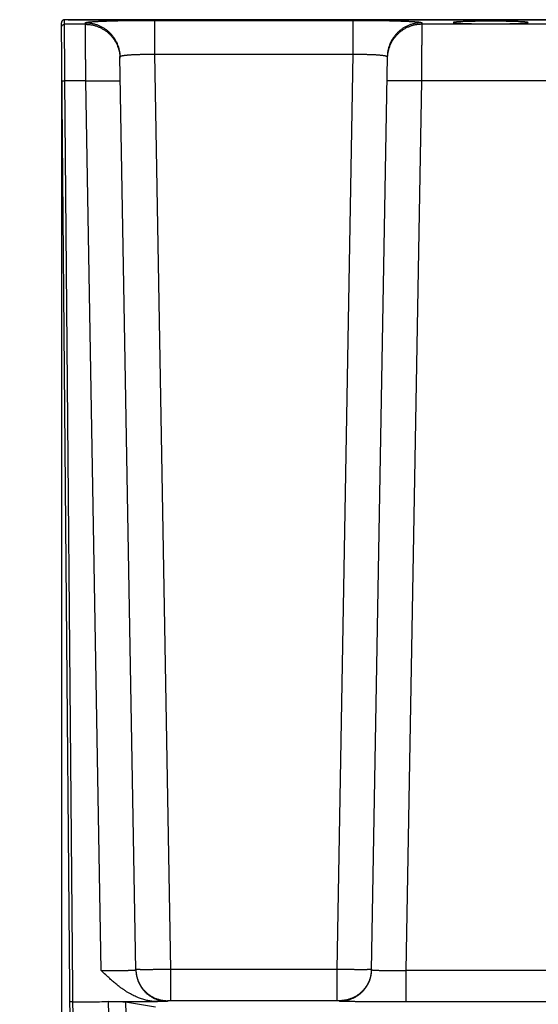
# Model space of a CAD drawing. Header units: inches. Extents: x 0 to 34, y 0 to 22.
# Tile 5 of 126: x 12.7 to 13.6, y 3.8 to 5.5. Entities that reach past the tile are written whole.
import ezdxf

# ---------------------------------------------------------------- set-up
doc = ezdxf.new("R2010")
doc.units = ezdxf.units.IN
doc.header["$LTSCALE"] = 1.87
doc.header["$MEASUREMENT"] = 0
doc.layers.get('0').update_dxf_attribs({"linetype": 'CONTINUOUS'})
doc.layers.add('DIMENSIONS', color=7, linetype='CONTINUOUS')
doc.styles.get("Standard").update_dxf_attribs({"font": 'txt', "width": 0.8})
doc.dimstyles.new('DIMSTYLE_1', dxfattribs={"dimtxt": 0.125, "dimasz": 0.18, "dimexe": 0.18, "dimexo": 0.0625, "dimgap": 0.09, "dimtad": 0, "dimtih": 1, "dimtoh": 1, "dimdec": 3, "dimzin": 4, "dimdsep": 46, "dimtxsty": 'STANDARD', "dimblk": '_FILLED', "dimblk1": '_FILLED', "dimblk2": '_FILLED', "dimcen": 0.09, "dimadec": 0, "dimazin": 0, "dimtp": 0.01, "dimtm": 0.01, "dimtfac": 1, "dimtdec": 3, "dimtofl": 0, "dimtmove": 0, "dimatfit": 3, "dimldrblk": '_FILLED', "dimfxl": 1, "dimtolj": 1, "dimtzin": 4, "dimarcsym": 0})

# ---------------------------------------------------------------- blocks, each defined once
blk = doc.blocks.new('*D0')
at = {"layer": 'DIMENSIONS', "color": 2, "linetype": 'CONTINUOUS'}
blk.add_line((14.6232, 3.3573), (14.6232, 2.2493), dxfattribs=at)
at = {"layer": 'DIMENSIONS', "color": 2, "linetype": 'CONTINUOUS', "width": 0.8}
for s, p in [(']', (14.6857, 2.0868)), ('46.3', (14.6857, 1.6868)), ('[', (14.6857, 1.5868)), ('1.823', (14.6857, 0.9618))]:
    blk.add_text(s, height=0.125, rotation=90, dxfattribs=at).set_placement(p)
blk = doc.blocks.new('_FILLED')
at = {"color": 0, "linetype": 'BYBLOCK'}
blk.add_solid([(0, 0), (-1, 0.1736), (-1, -0.1736)], dxfattribs=at)
blk = doc.blocks.new('*D3')
at = {"layer": 'DIMENSIONS', "color": 2, "linetype": 'CONTINUOUS'}
blk.add_line((12.8002, 5.3961), (12.8002, 2.2493), dxfattribs=at)
at = {"layer": 'DIMENSIONS', "color": 2, "linetype": 'CONTINUOUS', "width": 0.8}
for s, p in [(']', (12.8627, 2.0868)), ('0', (12.8627, 1.9868)), ('[', (12.8627, 1.8868)), ('.000', (12.8627, 1.3618))]:
    blk.add_text(s, height=0.125, rotation=90, dxfattribs=at).set_placement(p)

msp = doc.modelspace()

# ---------------------------------------------------------------- linework, layer by layer
at = {"color": 7, "linetype": 'CONTINUOUS'}
for p, q in [((12.8195, 3.24), (12.8001, 5.4663)), ((12.8055, 5.4716), (12.805, 5.4715)), ((12.8053, 5.4637), (12.8052, 5.4715)), ((12.8416, 5.4637), (12.8053, 5.4637)), ((12.8062, 5.4716), (12.8058, 5.4716)), ((12.8065, 5.4716), (12.8062, 5.4716)), ((12.807, 5.4716), (12.8065, 5.4716)), ((12.8075, 5.4717), (12.807, 5.4716)), ((12.8091, 5.4717), (12.8084, 5.4717)), ((12.8099, 5.4717), (12.8091, 5.4717)), ((12.8107, 5.4717), (12.8099, 5.4717)), ((12.812, 5.4717), (12.812, 5.4717)), ((12.812, 5.4717), (12.812, 5.4717)), ((12.812, 5.4717), (16.2574, 5.4717)), ((16.2577, 5.4717), (12.812, 5.4717)), ((12.8416, 5.4637), (12.8416, 5.4664)), ((12.9615, 5.4706), (12.9615, 5.4117)), ((12.9615, 5.4706), (13.3053, 5.4706)), ((13.3053, 5.4706), (13.3053, 5.4117)), ((13.4253, 5.4664), (13.4252, 5.4637)), ((13.6641, 5.4637), (13.4252, 5.4637)), ((12.9615, 5.4117), (12.9892, 3.8257)), ((12.9615, 5.4117), (13.3053, 5.4117)), ((13.3053, 5.4117), (13.2777, 3.8257)), ((12.9292, 3.8247), (12.9016, 5.4075)), ((13.3653, 5.4075), (13.3376, 3.8247)), ((12.8247, 3.2399), (12.8061, 5.3656)), ((12.8423, 5.3656), (12.8061, 5.3656)), ((12.8692, 3.8237), (12.8423, 5.3656)), ((13.4245, 5.3656), (13.3976, 3.8237)), ((13.6648, 5.3656), (13.4245, 5.3656)), ((12.9892, 3.8257), (12.9892, 3.7716)), ((13.2777, 3.8257), (12.9892, 3.8257)), ((13.2777, 3.8257), (13.2777, 3.7716)), ((13.3976, 3.8237), (13.3976, 3.7695)), ((13.6917, 3.8237), (13.3976, 3.8237)), ((12.9843, 3.7715), (12.9843, 3.7705)), ((13.2777, 3.7716), (12.9892, 3.7716)), ((13.2825, 3.7705), (13.2825, 3.7715)), ((12.8814, 3.7698), (12.8854, 3.5298)), ((12.9114, 3.7697), (12.9154, 3.5298)), ((12.9114, 3.7697), (12.9632, 3.7611)), ((13.6917, 3.7695), (13.3976, 3.7695))]:
    msp.add_line(p, q, dxfattribs=at)
for points in [[(12.805, 5.4715), (12.8049, 5.4715), (12.8047, 5.4715), (12.8046, 5.4715), (12.8045, 5.4715), (12.8043, 5.4714), (12.8042, 5.4714), (12.8041, 5.4714), (12.8039, 5.4713), (12.8037, 5.4713), (12.8036, 5.4712), (12.8034, 5.4712), (12.8032, 5.4711), (12.803, 5.471), (12.8028, 5.4709), (12.8026, 5.4708), (12.8024, 5.4706), (12.8022, 5.4705), (12.802, 5.4703), (12.8018, 5.4701), (12.8016, 5.47), (12.8014, 5.4697), (12.8012, 5.4695), (12.801, 5.4693), (12.8009, 5.469), (12.8007, 5.4688), (12.8006, 5.4685), (12.8004, 5.4681), (12.8003, 5.4678), (12.8002, 5.4675), (12.8002, 5.4671), (12.8001, 5.4667), (12.8001, 5.4663)], [(12.8058, 5.4716), (12.8056, 5.4716), (12.8055, 5.4716)], [(12.8084, 5.4717), (12.8081, 5.4717), (12.8075, 5.4717)], [(12.812, 5.4717), (12.8117, 5.4717), (12.8107, 5.4717)]]:
    msp.add_lwpolyline(points, dxfattribs=at)
for points, knots in [([(12.8002, 5.4671), (12.8002, 5.467), (12.8001, 5.4669), (12.8001, 5.4668), (12.8001, 5.4667)], [0, 0, 0, 0, 0.762695, 1, 1, 1, 1]), ([(12.8002, 5.4675), (12.8002, 5.4675), (12.8002, 5.4673), (12.8002, 5.4672), (12.8002, 5.4672)], [0, 0, 0, 0, 0.537888, 1, 1, 1, 1]), ([(12.8002, 5.4586), (12.8002, 5.4587), (12.8002, 5.459), (12.8002, 5.4594), (12.8003, 5.4598), (12.8004, 5.4602), (12.8006, 5.4606), (12.8007, 5.4609), (12.8009, 5.4613), (12.8011, 5.4616), (12.8014, 5.4619), (12.8017, 5.4622), (12.802, 5.4625), (12.8023, 5.4628), (12.8026, 5.463), (12.803, 5.4632), (12.8033, 5.4634), (12.8037, 5.4635), (12.8041, 5.4636), (12.8045, 5.4637), (12.8049, 5.4637), (12.8052, 5.4637), (12.8053, 5.4637)], [0, 0, 0, 0, 0.049985, 0.09997, 0.149956, 0.199943, 0.249931, 0.299921, 0.349913, 0.399907, 0.449904, 0.499903, 0.549904, 0.599907, 0.649913, 0.699921, 0.749931, 0.799943, 0.849956, 0.89997, 0.949985, 1, 1, 1, 1]), ([(12.8003, 5.4679), (12.8003, 5.4679), (12.8003, 5.4678), (12.8003, 5.4677), (12.8003, 5.4676)], [0, 0, 0, 0, 0.237171, 1, 1, 1, 1]), ([(12.8052, 5.4715), (12.8051, 5.4715), (12.8047, 5.4715), (12.8042, 5.4714), (12.8037, 5.4713), (12.8033, 5.4711), (12.8028, 5.4709), (12.8022, 5.4705), (12.8016, 5.47), (12.801, 5.4693), (12.8007, 5.4688), (12.8006, 5.4685), (12.8005, 5.4683)], [0, 0, 0, 0, 0.083701, 0.1674, 0.251097, 0.334792, 0.418483, 0.502171, 0.669327, 0.836464, 0.920127, 1, 1, 1, 1]), ([(12.8005, 5.4683), (12.8005, 5.4683), (12.8005, 5.4683), (12.8005, 5.4683), (12.8005, 5.4683)], [0, 0, 0, 0, 0.499705, 1, 1, 1, 1]), ([(12.812, 5.4717), (12.8116, 5.4717), (12.811, 5.4717), (12.8101, 5.4717), (12.8095, 5.4717), (12.809, 5.4717), (12.8084, 5.4717), (12.8079, 5.4717), (12.8074, 5.4716), (12.8069, 5.4716), (12.8066, 5.4716), (12.8063, 5.4716), (12.8061, 5.4716), (12.806, 5.4716), (12.8058, 5.4716), (12.8057, 5.4716), (12.8056, 5.4716), (12.8055, 5.4715), (12.8054, 5.4715), (12.8054, 5.4715), (12.8054, 5.4715), (12.8053, 5.4715), (12.8053, 5.4715), (12.8053, 5.4715), (12.8053, 5.4715), (12.8052, 5.4715), (12.8052, 5.4715), (12.8052, 5.4715), (12.8052, 5.4715), (12.8052, 5.4715), (12.8052, 5.4715), (12.8052, 5.4715)], [0, 0, 0, 0, 0.180548, 0.27074, 0.35923, 0.445223, 0.527923, 0.606534, 0.680261, 0.748309, 0.809883, 0.837995, 0.86419, 0.888371, 0.910439, 0.930295, 0.947843, 0.962984, 0.969623, 0.975626, 0.980981, 0.985678, 0.989707, 0.993061, 0.995736, 0.996821, 0.99774, 0.998499, 0.999109, 0.999593, 1, 1, 1, 1]), ([(12.8061, 5.3656), (12.8061, 5.3668), (12.8061, 5.3694), (12.806, 5.3733), (12.806, 5.3772), (12.806, 5.381), (12.806, 5.3848), (12.8059, 5.3886), (12.8059, 5.3924), (12.8059, 5.3961), (12.8058, 5.3997), (12.8058, 5.4034), (12.8058, 5.4069), (12.8057, 5.4104), (12.8057, 5.4138), (12.8057, 5.4171), (12.8057, 5.4204), (12.8056, 5.4235), (12.8056, 5.4266), (12.8056, 5.4296), (12.8056, 5.4325), (12.8055, 5.4352), (12.8055, 5.4379), (12.8055, 5.4405), (12.8055, 5.4429), (12.8055, 5.4452), (12.8054, 5.4474), (12.8054, 5.4495), (12.8054, 5.4514), (12.8054, 5.4532), (12.8054, 5.4549), (12.8054, 5.4564), (12.8053, 5.4578), (12.8053, 5.4591), (12.8053, 5.4602), (12.8053, 5.4611), (12.8053, 5.4619), (12.8053, 5.4626), (12.8053, 5.4631), (12.8053, 5.4635), (12.8053, 5.4637), (12.8053, 5.4637)], [0, 0, 0, 0, 0.039618, 0.079148, 0.118532, 0.157709, 0.19662, 0.235205, 0.273407, 0.311168, 0.348431, 0.385138, 0.421236, 0.456667, 0.49138, 0.525322, 0.558441, 0.590687, 0.622012, 0.652368, 0.681708, 0.70999, 0.737169, 0.763204, 0.788055, 0.811685, 0.834058, 0.855139, 0.874897, 0.893301, 0.910325, 0.925941, 0.940127, 0.952861, 0.964123, 0.973897, 0.982167, 0.988922, 0.99415, 0.997845, 1, 1, 1, 1]), ([(12.8416, 5.4664), (12.8416, 5.4665), (12.8417, 5.4666), (12.842, 5.4668), (12.8424, 5.4669), (12.843, 5.4671), (12.8437, 5.4672), (12.8446, 5.4674), (12.8457, 5.4675), (12.847, 5.4677), (12.8484, 5.4678), (12.8499, 5.468), (12.8516, 5.4681), (12.8535, 5.4683), (12.8555, 5.4684), (12.8577, 5.4685), (12.86, 5.4687), (12.8625, 5.4688), (12.8651, 5.4689), (12.8678, 5.4691), (12.8707, 5.4692), (12.8736, 5.4693), (12.8768, 5.4694), (12.88, 5.4695), (12.8833, 5.4696), (12.8868, 5.4697), (12.8903, 5.4698), (12.894, 5.4699), (12.8977, 5.47), (12.9016, 5.4701), (12.9055, 5.4701), (12.9095, 5.4702), (12.9136, 5.4703), (12.9177, 5.4703), (12.9219, 5.4704), (12.9262, 5.4704), (12.9305, 5.4705), (12.9348, 5.4705), (12.9392, 5.4706), (12.9437, 5.4706), (12.9481, 5.4706), (12.9526, 5.4706), (12.957, 5.4706), (12.96, 5.4706), (12.9615, 5.4706)], [0, 0, 0, 0, 0.001466, 0.003905, 0.007601, 0.012624, 0.018989, 0.0267, 0.035759, 0.046161, 0.05789, 0.070926, 0.085252, 0.100852, 0.117706, 0.135792, 0.155082, 0.17555, 0.197169, 0.219909, 0.243738, 0.268623, 0.294526, 0.32141, 0.349241, 0.377985, 0.407599, 0.438035, 0.469251, 0.50121, 0.533869, 0.567179, 0.601086, 0.635547, 0.670527, 0.705981, 0.741846, 0.778061, 0.81458, 0.851365, 0.888364, 0.925513, 0.962747, 1, 1, 1, 1]), ([(12.8416, 5.4664), (12.8425, 5.4664), (12.8443, 5.4664), (12.8469, 5.4662), (12.8496, 5.4659), (12.8522, 5.4655), (12.8548, 5.465), (12.8574, 5.4643), (12.8599, 5.4636), (12.8625, 5.4627), (12.8649, 5.4617), (12.8674, 5.4606), (12.8698, 5.4595), (12.8721, 5.4582), (12.8743, 5.4568), (12.8765, 5.4553), (12.8787, 5.4537), (12.8807, 5.452), (12.8827, 5.4502), (12.8846, 5.4483), (12.8864, 5.4464), (12.8882, 5.4443), (12.8898, 5.4422), (12.8913, 5.4401), (12.8928, 5.4378), (12.8941, 5.4355), (12.8953, 5.4332), (12.8965, 5.4308), (12.8975, 5.4283), (12.8984, 5.4258), (12.8992, 5.4233), (12.8999, 5.4207), (12.9005, 5.4181), (12.9009, 5.4155), (12.9013, 5.4128), (12.9015, 5.4102), (12.9016, 5.4084), (12.9016, 5.4075)], [0, 0, 0, 0, 0.02858, 0.057161, 0.085741, 0.114321, 0.1429, 0.17148, 0.200058, 0.228637, 0.257215, 0.285792, 0.314369, 0.342945, 0.37152, 0.400094, 0.428668, 0.457241, 0.485813, 0.514385, 0.542955, 0.571525, 0.600094, 0.628663, 0.65723, 0.685797, 0.714363, 0.742929, 0.771494, 0.800058, 0.828622, 0.857186, 0.885749, 0.914312, 0.942875, 0.971437, 1, 1, 1, 1]), ([(12.8423, 5.3656), (12.8423, 5.3668), (12.8423, 5.3694), (12.8423, 5.3733), (12.8423, 5.3772), (12.8422, 5.381), (12.8422, 5.3849), (12.8422, 5.3886), (12.8421, 5.3924), (12.8421, 5.3961), (12.8421, 5.3998), (12.8421, 5.4034), (12.842, 5.4069), (12.842, 5.4104), (12.842, 5.4138), (12.842, 5.4171), (12.842, 5.4204), (12.8419, 5.4235), (12.8419, 5.4266), (12.8419, 5.4296), (12.8419, 5.4325), (12.8418, 5.4352), (12.8418, 5.4379), (12.8418, 5.4405), (12.8418, 5.4429), (12.8418, 5.4452), (12.8418, 5.4474), (12.8417, 5.4495), (12.8417, 5.4514), (12.8417, 5.4532), (12.8417, 5.4549), (12.8417, 5.4564), (12.8417, 5.4578), (12.8417, 5.4591), (12.8417, 5.4602), (12.8417, 5.4611), (12.8417, 5.4619), (12.8417, 5.4626), (12.8417, 5.4631), (12.8417, 5.4635), (12.8416, 5.4637), (12.8416, 5.4637)], [0, 0, 0, 0, 0.039641, 0.079193, 0.118595, 0.157786, 0.196709, 0.235308, 0.273524, 0.3113, 0.348578, 0.385304, 0.42142, 0.456862, 0.491571, 0.525499, 0.558604, 0.59084, 0.622151, 0.652486, 0.6818, 0.710055, 0.73721, 0.763226, 0.788062, 0.811679, 0.834038, 0.855107, 0.87486, 0.893268, 0.910298, 0.92592, 0.94011, 0.952846, 0.964111, 0.973887, 0.982159, 0.988916, 0.994147, 0.997844, 1, 1, 1, 1]), ([(12.8416, 5.4637), (12.8425, 5.4637), (12.8443, 5.4637), (12.847, 5.4635), (12.8496, 5.4632), (12.8522, 5.4628), (12.8549, 5.4623), (12.8574, 5.4617), (12.86, 5.4609), (12.8625, 5.46), (12.865, 5.459), (12.8674, 5.458), (12.8698, 5.4568), (12.8721, 5.4555), (12.8744, 5.4541), (12.8766, 5.4526), (12.8787, 5.451), (12.8808, 5.4493), (12.8828, 5.4475), (12.8847, 5.4456), (12.8865, 5.4437), (12.8882, 5.4416), (12.8898, 5.4395), (12.8914, 5.4374), (12.8928, 5.4351), (12.8942, 5.4328), (12.8954, 5.4305), (12.8965, 5.4281), (12.8976, 5.4256), (12.8985, 5.4231), (12.8993, 5.4206), (12.9, 5.418), (12.9005, 5.4154), (12.901, 5.4128), (12.9013, 5.4101), (12.9016, 5.4075), (12.9016, 5.4057), (12.9016, 5.4048)], [0, 0, 0, 0, 0.02858, 0.05716, 0.08574, 0.11432, 0.1429, 0.171479, 0.200057, 0.228636, 0.257213, 0.285791, 0.314367, 0.342943, 0.371518, 0.400093, 0.428666, 0.457239, 0.485811, 0.514383, 0.542953, 0.571523, 0.600093, 0.628661, 0.657229, 0.685796, 0.714362, 0.742928, 0.771493, 0.800057, 0.828621, 0.857185, 0.885749, 0.914312, 0.942875, 0.971437, 1, 1, 1, 1]), ([(13.3053, 5.4706), (13.3068, 5.4706), (13.3098, 5.4706), (13.3143, 5.4706), (13.3187, 5.4706), (13.3232, 5.4706), (13.3276, 5.4706), (13.332, 5.4705), (13.3363, 5.4705), (13.3407, 5.4704), (13.3449, 5.4704), (13.3491, 5.4703), (13.3533, 5.4703), (13.3573, 5.4702), (13.3613, 5.4701), (13.3653, 5.4701), (13.3691, 5.47), (13.3728, 5.4699), (13.3765, 5.4698), (13.3801, 5.4697), (13.3835, 5.4696), (13.3869, 5.4695), (13.3901, 5.4694), (13.3932, 5.4693), (13.3962, 5.4692), (13.399, 5.4691), (13.4018, 5.4689), (13.4044, 5.4688), (13.4068, 5.4687), (13.4091, 5.4685), (13.4113, 5.4684), (13.4133, 5.4683), (13.4152, 5.4681), (13.4169, 5.468), (13.4185, 5.4678), (13.4199, 5.4677), (13.4211, 5.4675), (13.4222, 5.4674), (13.4231, 5.4672), (13.4239, 5.4671), (13.4245, 5.4669), (13.4249, 5.4668), (13.4252, 5.4666), (13.4253, 5.4665), (13.4253, 5.4664)], [0, 0, 0, 0, 0.037176, 0.07437, 0.111504, 0.148498, 0.185276, 0.221784, 0.257988, 0.293848, 0.329304, 0.364291, 0.398761, 0.43267, 0.465974, 0.49863, 0.530594, 0.561819, 0.592257, 0.621868, 0.650615, 0.678457, 0.705351, 0.731256, 0.756139, 0.779973, 0.802722, 0.824351, 0.844824, 0.864117, 0.88221, 0.899074, 0.914682, 0.929013, 0.942052, 0.953785, 0.964194, 0.973263, 0.980984, 0.987355, 0.992382, 0.996085, 0.998532, 1, 1, 1, 1]), ([(13.4252, 5.4637), (13.4243, 5.4637), (13.4225, 5.4637), (13.4199, 5.4635), (13.4172, 5.4632), (13.4146, 5.4628), (13.412, 5.4623), (13.4094, 5.4617), (13.4069, 5.4609), (13.4043, 5.46), (13.4019, 5.459), (13.3994, 5.458), (13.3971, 5.4568), (13.3947, 5.4555), (13.3925, 5.4541), (13.3903, 5.4526), (13.3881, 5.451), (13.3861, 5.4493), (13.3841, 5.4475), (13.3822, 5.4456), (13.3804, 5.4437), (13.3787, 5.4416), (13.377, 5.4395), (13.3755, 5.4374), (13.374, 5.4351), (13.3727, 5.4328), (13.3715, 5.4305), (13.3703, 5.4281), (13.3693, 5.4256), (13.3684, 5.4231), (13.3676, 5.4206), (13.3669, 5.418), (13.3663, 5.4154), (13.3659, 5.4128), (13.3655, 5.4101), (13.3653, 5.4075), (13.3652, 5.4057), (13.3652, 5.4048)], [0, 0, 0, 0, 0.02858, 0.05716, 0.08574, 0.11432, 0.1429, 0.171479, 0.200057, 0.228636, 0.257213, 0.285791, 0.314367, 0.342943, 0.371518, 0.400093, 0.428666, 0.457239, 0.485811, 0.514383, 0.542953, 0.571523, 0.600093, 0.628661, 0.657229, 0.685796, 0.714362, 0.742928, 0.771493, 0.800057, 0.828621, 0.857185, 0.885749, 0.914312, 0.942875, 0.971437, 1, 1, 1, 1]), ([(13.4253, 5.4664), (13.4244, 5.4664), (13.4226, 5.4664), (13.4199, 5.4662), (13.4173, 5.4659), (13.4147, 5.4655), (13.412, 5.465), (13.4095, 5.4643), (13.4069, 5.4636), (13.4044, 5.4627), (13.4019, 5.4617), (13.3995, 5.4606), (13.3971, 5.4595), (13.3948, 5.4582), (13.3925, 5.4568), (13.3903, 5.4553), (13.3882, 5.4537), (13.3861, 5.452), (13.3841, 5.4502), (13.3822, 5.4483), (13.3804, 5.4464), (13.3787, 5.4443), (13.3771, 5.4422), (13.3755, 5.4401), (13.3741, 5.4378), (13.3727, 5.4355), (13.3715, 5.4332), (13.3704, 5.4308), (13.3694, 5.4283), (13.3684, 5.4258), (13.3676, 5.4233), (13.3669, 5.4207), (13.3664, 5.4181), (13.3659, 5.4155), (13.3656, 5.4128), (13.3654, 5.4102), (13.3653, 5.4084), (13.3653, 5.4075)], [0, 0, 0, 0, 0.02858, 0.057161, 0.085741, 0.11432, 0.1429, 0.171479, 0.200058, 0.228636, 0.257214, 0.285791, 0.314368, 0.342943, 0.371519, 0.400093, 0.428667, 0.45724, 0.485812, 0.514383, 0.542954, 0.571524, 0.600093, 0.628661, 0.657229, 0.685796, 0.714362, 0.742928, 0.771493, 0.800057, 0.828621, 0.857185, 0.885749, 0.914312, 0.942875, 0.971437, 1, 1, 1, 1]), ([(13.4252, 5.4637), (13.4252, 5.4637), (13.4252, 5.4635), (13.4252, 5.4631), (13.4252, 5.4626), (13.4252, 5.4619), (13.4252, 5.4611), (13.4252, 5.4602), (13.4252, 5.4591), (13.4252, 5.4578), (13.4252, 5.4564), (13.4251, 5.4549), (13.4251, 5.4532), (13.4251, 5.4514), (13.4251, 5.4495), (13.4251, 5.4474), (13.4251, 5.4452), (13.4251, 5.4429), (13.425, 5.4405), (13.425, 5.4379), (13.425, 5.4352), (13.425, 5.4325), (13.425, 5.4296), (13.4249, 5.4266), (13.4249, 5.4235), (13.4249, 5.4204), (13.4249, 5.4171), (13.4249, 5.4138), (13.4248, 5.4104), (13.4248, 5.4069), (13.4248, 5.4034), (13.4248, 5.3998), (13.4247, 5.3961), (13.4247, 5.3924), (13.4247, 5.3886), (13.4247, 5.3849), (13.4246, 5.381), (13.4246, 5.3772), (13.4246, 5.3733), (13.4245, 5.3694), (13.4245, 5.3668), (13.4245, 5.3656)], [0, 0, 0, 0, 0.002156, 0.005853, 0.011084, 0.017841, 0.026113, 0.035889, 0.047154, 0.05989, 0.07408, 0.089702, 0.106732, 0.12514, 0.144893, 0.165962, 0.188321, 0.211938, 0.236774, 0.26279, 0.289945, 0.3182, 0.347514, 0.377849, 0.40916, 0.441396, 0.474501, 0.508429, 0.543138, 0.57858, 0.614696, 0.651422, 0.6887, 0.726476, 0.764692, 0.803291, 0.842214, 0.881405, 0.920807, 0.960359, 1, 1, 1, 1]), ([(13.6096, 5.4668), (13.6096, 5.4668), (13.6096, 5.4669), (13.6094, 5.467), (13.609, 5.4671), (13.6086, 5.4672), (13.6081, 5.4673), (13.6074, 5.4674), (13.6066, 5.4675), (13.6057, 5.4676), (13.6047, 5.4677), (13.6035, 5.4678), (13.6023, 5.4679), (13.6009, 5.4679), (13.5994, 5.468), (13.5979, 5.4681), (13.5962, 5.4682), (13.5944, 5.4683), (13.5925, 5.4683), (13.5906, 5.4684), (13.5885, 5.4685), (13.5864, 5.4685), (13.5842, 5.4686), (13.5819, 5.4687), (13.5796, 5.4687), (13.5771, 5.4688), (13.5746, 5.4688), (13.5721, 5.4689), (13.5695, 5.4689), (13.5669, 5.4689), (13.5642, 5.469), (13.5615, 5.469), (13.5587, 5.469), (13.5559, 5.469), (13.5531, 5.4691), (13.5503, 5.4691), (13.5475, 5.4691), (13.5447, 5.4691), (13.5418, 5.4691), (13.539, 5.4691), (13.5362, 5.4691), (13.5334, 5.469), (13.5306, 5.469), (13.5279, 5.469), (13.5252, 5.469), (13.5225, 5.4689), (13.5198, 5.4689), (13.5173, 5.4689), (13.5147, 5.4688), (13.5122, 5.4688), (13.5098, 5.4687), (13.5075, 5.4687), (13.5052, 5.4686), (13.503, 5.4685), (13.5008, 5.4685), (13.4988, 5.4684), (13.4968, 5.4683), (13.495, 5.4683), (13.4932, 5.4682), (13.4915, 5.4681), (13.4899, 5.468), (13.4885, 5.4679), (13.4871, 5.4679), (13.4858, 5.4678), (13.4847, 5.4677), (13.4837, 5.4676), (13.4828, 5.4675), (13.482, 5.4674), (13.4813, 5.4673), (13.4807, 5.4672), (13.4803, 5.4671), (13.48, 5.467), (13.4798, 5.4669), (13.4797, 5.4668), (13.4797, 5.4668)], [0, 0, 0, 0, 0.000896, 0.00251, 0.004998, 0.008395, 0.012708, 0.017936, 0.024074, 0.031108, 0.039032, 0.04783, 0.057481, 0.067976, 0.079287, 0.091398, 0.104286, 0.11792, 0.132285, 0.147345, 0.163074, 0.179448, 0.196422, 0.213979, 0.232077, 0.250679, 0.269763, 0.289274, 0.309192, 0.329473, 0.350069, 0.37096, 0.392088, 0.413424, 0.434927, 0.456545, 0.478255, 0.5, 0.521745, 0.543455, 0.565073, 0.586576, 0.607912, 0.62904, 0.649931, 0.670527, 0.690808, 0.710726, 0.730237, 0.749321, 0.767923, 0.786021, 0.803578, 0.820552, 0.836926, 0.852655, 0.867715, 0.88208, 0.895714, 0.908602, 0.920713, 0.932024, 0.942519, 0.95217, 0.960968, 0.968892, 0.975926, 0.982064, 0.987292, 0.991605, 0.995002, 0.99749, 0.999104, 1, 1, 1, 1]), ([(13.4797, 5.4668), (13.4797, 5.4668), (13.4798, 5.4667), (13.48, 5.4666), (13.4803, 5.4665), (13.4807, 5.4664), (13.4813, 5.4663), (13.482, 5.4662), (13.4828, 5.4661), (13.4837, 5.466), (13.4847, 5.4659), (13.4858, 5.4658), (13.4871, 5.4658), (13.4885, 5.4657), (13.4899, 5.4656), (13.4915, 5.4655), (13.4932, 5.4654), (13.495, 5.4653), (13.4968, 5.4653), (13.4988, 5.4652), (13.5008, 5.4651), (13.503, 5.4651), (13.5052, 5.465), (13.5075, 5.4649), (13.5098, 5.4649), (13.5122, 5.4648), (13.5147, 5.4648), (13.5173, 5.4648), (13.5198, 5.4647), (13.5225, 5.4647), (13.5252, 5.4646), (13.5279, 5.4646), (13.5306, 5.4646), (13.5334, 5.4646), (13.5362, 5.4646), (13.539, 5.4645), (13.5418, 5.4645), (13.5447, 5.4645), (13.5475, 5.4645), (13.5503, 5.4645), (13.5531, 5.4646), (13.5559, 5.4646), (13.5587, 5.4646), (13.5615, 5.4646), (13.5642, 5.4646), (13.5669, 5.4647), (13.5695, 5.4647), (13.5721, 5.4648), (13.5746, 5.4648), (13.5771, 5.4648), (13.5796, 5.4649), (13.5819, 5.4649), (13.5842, 5.465), (13.5864, 5.4651), (13.5885, 5.4651), (13.5906, 5.4652), (13.5925, 5.4653), (13.5944, 5.4653), (13.5962, 5.4654), (13.5979, 5.4655), (13.5994, 5.4656), (13.6009, 5.4657), (13.6023, 5.4658), (13.6035, 5.4658), (13.6047, 5.4659), (13.6057, 5.466), (13.6066, 5.4661), (13.6074, 5.4662), (13.6081, 5.4663), (13.6086, 5.4664), (13.609, 5.4665), (13.6094, 5.4666), (13.6096, 5.4667), (13.6096, 5.4668), (13.6096, 5.4668)], [0, 0, 0, 0, 0.000896, 0.00251, 0.004998, 0.008395, 0.012708, 0.017936, 0.024074, 0.031108, 0.039032, 0.04783, 0.057481, 0.067976, 0.079287, 0.091398, 0.104286, 0.11792, 0.132285, 0.147345, 0.163074, 0.179448, 0.196422, 0.213979, 0.232077, 0.250679, 0.269763, 0.289274, 0.309192, 0.329473, 0.350069, 0.37096, 0.392088, 0.413424, 0.434927, 0.456545, 0.478255, 0.5, 0.521745, 0.543455, 0.565073, 0.586576, 0.607912, 0.62904, 0.649931, 0.670527, 0.690808, 0.710726, 0.730237, 0.749321, 0.767923, 0.786021, 0.803578, 0.820552, 0.836926, 0.852655, 0.867715, 0.88208, 0.895714, 0.908602, 0.920713, 0.932024, 0.942519, 0.95217, 0.960968, 0.968892, 0.975926, 0.982064, 0.987292, 0.991605, 0.995002, 0.99749, 0.999104, 1, 1, 1, 1]), ([(12.9016, 5.4075), (12.9016, 5.4076), (12.9016, 5.4078), (12.9018, 5.408), (12.9021, 5.4082), (12.9025, 5.4084), (12.903, 5.4087), (12.9037, 5.4089), (12.9044, 5.4091), (12.9052, 5.4093), (12.9062, 5.4095), (12.9072, 5.4097), (12.9084, 5.4098), (12.9097, 5.41), (12.911, 5.4102), (12.9125, 5.4104), (12.914, 5.4105), (12.9157, 5.4107), (12.9174, 5.4108), (12.9192, 5.4109), (12.9211, 5.4111), (12.923, 5.4112), (12.9251, 5.4113), (12.9272, 5.4114), (12.9294, 5.4115), (12.9316, 5.4115), (12.9339, 5.4116), (12.9362, 5.4117), (12.9386, 5.4117), (12.941, 5.4118), (12.9435, 5.4118), (12.946, 5.4118), (12.9486, 5.4118), (12.9511, 5.4118), (12.9537, 5.4118), (12.9563, 5.4118), (12.9589, 5.4118), (12.9606, 5.4117), (12.9615, 5.4117)], [0, 0, 0, 0, 0.003877, 0.008528, 0.014477, 0.021969, 0.031114, 0.041963, 0.054537, 0.068836, 0.084847, 0.10255, 0.12192, 0.142926, 0.165531, 0.189695, 0.215375, 0.242523, 0.27109, 0.301021, 0.332263, 0.364756, 0.398441, 0.433255, 0.469132, 0.506007, 0.54381, 0.582473, 0.621923, 0.662088, 0.702895, 0.744267, 0.786126, 0.828394, 0.870994, 0.913848, 0.956876, 1, 1, 1, 1]), ([(13.3053, 5.4117), (13.3062, 5.4117), (13.308, 5.4118), (13.3106, 5.4118), (13.3132, 5.4118), (13.3157, 5.4118), (13.3183, 5.4118), (13.3208, 5.4118), (13.3233, 5.4118), (13.3258, 5.4118), (13.3282, 5.4117), (13.3306, 5.4117), (13.333, 5.4116), (13.3353, 5.4115), (13.3375, 5.4115), (13.3397, 5.4114), (13.3418, 5.4113), (13.3438, 5.4112), (13.3458, 5.4111), (13.3477, 5.4109), (13.3495, 5.4108), (13.3512, 5.4107), (13.3528, 5.4105), (13.3544, 5.4104), (13.3558, 5.4102), (13.3572, 5.41), (13.3585, 5.4098), (13.3596, 5.4097), (13.3607, 5.4095), (13.3616, 5.4093), (13.3625, 5.4091), (13.3632, 5.4089), (13.3638, 5.4087), (13.3643, 5.4084), (13.3647, 5.4082), (13.365, 5.408), (13.3652, 5.4078), (13.3653, 5.4076), (13.3653, 5.4075)], [0, 0, 0, 0, 0.043121, 0.08615, 0.129005, 0.171606, 0.213875, 0.255734, 0.297106, 0.337913, 0.378079, 0.417529, 0.456191, 0.493994, 0.530869, 0.566746, 0.60156, 0.635245, 0.667738, 0.69898, 0.728911, 0.757478, 0.784626, 0.810306, 0.83447, 0.857075, 0.878081, 0.897451, 0.915154, 0.931165, 0.945463, 0.958038, 0.968888, 0.978032, 0.985524, 0.991474, 0.996126, 1, 1, 1, 1]), ([(12.801, 5.3654), (12.801, 5.3654), (12.801, 5.3654), (12.8011, 5.3654), (12.8012, 5.3654), (12.8013, 5.3655), (12.8014, 5.3655), (12.8016, 5.3655), (12.8018, 5.3655), (12.8021, 5.3655), (12.8024, 5.3655), (12.8027, 5.3655), (12.803, 5.3655), (12.8033, 5.3655), (12.8037, 5.3655), (12.8041, 5.3655), (12.8045, 5.3655), (12.8049, 5.3655), (12.8053, 5.3655), (12.8057, 5.3655), (12.806, 5.3656), (12.8061, 5.3656)], [0, 0, 0, 0, 0.003705, 0.014022, 0.031032, 0.054641, 0.084698, 0.120999, 0.1633, 0.211312, 0.264708, 0.323125, 0.386162, 0.453391, 0.524352, 0.598561, 0.67551, 0.754675, 0.835514, 0.917476, 1, 1, 1, 1]), ([(12.8423, 5.3656), (12.8432, 5.3656), (12.8449, 5.3656), (12.8476, 5.3656), (12.8502, 5.3657), (12.8527, 5.3657), (12.8553, 5.3658), (12.8578, 5.3658), (12.8604, 5.3658), (12.8628, 5.3658), (12.8653, 5.3659), (12.8677, 5.3659), (12.87, 5.3659), (12.8723, 5.3659), (12.8745, 5.366), (12.8767, 5.366), (12.8788, 5.366), (12.8809, 5.366), (12.8828, 5.366), (12.8847, 5.366), (12.8865, 5.366), (12.8883, 5.366), (12.8899, 5.366), (12.8914, 5.366), (12.8929, 5.366), (12.8942, 5.3659), (12.8955, 5.3659), (12.8967, 5.3659), (12.8977, 5.3659), (12.8987, 5.3658), (12.8995, 5.3658), (12.9002, 5.3658), (12.9009, 5.3658), (12.9014, 5.3657), (12.9018, 5.3657), (12.9021, 5.3656), (12.9022, 5.3656), (12.9023, 5.3656), (12.9023, 5.3656)], [0, 0, 0, 0, 0.043594, 0.087104, 0.130449, 0.173544, 0.216309, 0.258662, 0.300522, 0.341809, 0.382447, 0.422356, 0.461461, 0.499687, 0.536963, 0.573217, 0.60838, 0.642385, 0.675168, 0.706666, 0.736819, 0.765571, 0.792866, 0.818653, 0.842882, 0.865508, 0.886488, 0.905783, 0.923355, 0.939172, 0.953204, 0.965425, 0.975813, 0.984351, 0.991026, 0.995832, 0.998782, 1, 1, 1, 1]), ([(13.4245, 5.3656), (13.4237, 5.3656), (13.4219, 5.3656), (13.4193, 5.3656), (13.4167, 5.3657), (13.4141, 5.3657), (13.4115, 5.3658), (13.409, 5.3658), (13.4065, 5.3658), (13.404, 5.3658), (13.4016, 5.3659), (13.3992, 5.3659), (13.3968, 5.3659), (13.3946, 5.3659), (13.3923, 5.366), (13.3901, 5.366), (13.388, 5.366), (13.386, 5.366), (13.384, 5.366), (13.3821, 5.366), (13.3803, 5.366), (13.3786, 5.366), (13.377, 5.366), (13.3754, 5.366), (13.374, 5.366), (13.3726, 5.3659), (13.3713, 5.3659), (13.3702, 5.3659), (13.3691, 5.3659), (13.3682, 5.3658), (13.3673, 5.3658), (13.3666, 5.3658), (13.366, 5.3658), (13.3655, 5.3657), (13.3651, 5.3657), (13.3648, 5.3656), (13.3646, 5.3656), (13.3645, 5.3656), (13.3645, 5.3656)], [0, 0, 0, 0, 0.043594, 0.087104, 0.130449, 0.173544, 0.216309, 0.258662, 0.300522, 0.341809, 0.382447, 0.422356, 0.461461, 0.499687, 0.536963, 0.573217, 0.60838, 0.642385, 0.675168, 0.706666, 0.736819, 0.765571, 0.792866, 0.818653, 0.842882, 0.865508, 0.886488, 0.905783, 0.923355, 0.939172, 0.953204, 0.965425, 0.975813, 0.984351, 0.991026, 0.995832, 0.998782, 1, 1, 1, 1]), ([(12.9292, 3.8247), (12.9292, 3.8246), (12.9291, 3.8246), (12.929, 3.8245), (12.9287, 3.8244), (12.9283, 3.8243), (12.9278, 3.8243), (12.9271, 3.8242), (12.9264, 3.8241), (12.9256, 3.824), (12.9246, 3.824), (12.9236, 3.8239), (12.9224, 3.8239), (12.9212, 3.8238), (12.9198, 3.8238), (12.9183, 3.8237), (12.9168, 3.8237), (12.9152, 3.8236), (12.9134, 3.8236), (12.9116, 3.8236), (12.9097, 3.8235), (12.9078, 3.8235), (12.9057, 3.8235), (12.9036, 3.8235), (12.9015, 3.8235), (12.8992, 3.8234), (12.8969, 3.8234), (12.8946, 3.8234), (12.8922, 3.8234), (12.8898, 3.8235), (12.8873, 3.8235), (12.8848, 3.8235), (12.8822, 3.8235), (12.8797, 3.8235), (12.8771, 3.8236), (12.8745, 3.8236), (12.8719, 3.8236), (12.8701, 3.8236), (12.8692, 3.8237)], [0, 0, 0, 0, 0.001691, 0.004842, 0.009761, 0.016509, 0.025099, 0.035525, 0.047776, 0.06183, 0.077665, 0.095249, 0.11455, 0.135531, 0.158149, 0.182362, 0.20812, 0.235372, 0.264065, 0.294147, 0.325564, 0.358258, 0.392173, 0.427247, 0.463416, 0.500615, 0.538776, 0.577826, 0.61769, 0.65829, 0.699547, 0.741382, 0.783715, 0.826465, 0.869551, 0.912893, 0.956405, 1, 1, 1, 1]), ([(12.9666, 3.77), (12.9655, 3.77), (12.9633, 3.77), (12.9601, 3.7702), (12.9567, 3.7706), (12.9533, 3.7711), (12.9499, 3.7717), (12.9463, 3.7725), (12.9428, 3.7735), (12.9391, 3.7746), (12.9354, 3.7759), (12.9316, 3.7774), (12.9277, 3.7792), (12.9237, 3.7811), (12.9195, 3.7833), (12.9153, 3.7858), (12.9108, 3.7886), (12.9062, 3.7918), (12.9012, 3.7954), (12.8958, 3.7996), (12.89, 3.8045), (12.8836, 3.8101), (12.8766, 3.8166), (12.8718, 3.8212), (12.8692, 3.8237)], [0, 0, 0, 0, 0.028217, 0.056998, 0.086392, 0.116465, 0.147304, 0.178949, 0.211478, 0.245015, 0.279658, 0.315556, 0.352836, 0.391691, 0.432496, 0.475628, 0.521453, 0.570535, 0.624089, 0.683432, 0.749826, 0.824192, 0.90731, 1, 1, 1, 1]), ([(12.9892, 3.8257), (12.9883, 3.8257), (12.9866, 3.8257), (12.984, 3.8256), (12.9814, 3.8256), (12.9788, 3.8256), (12.9762, 3.8255), (12.9737, 3.8255), (12.9712, 3.8255), (12.9687, 3.8254), (12.9662, 3.8254), (12.9639, 3.8254), (12.9615, 3.8254), (12.9592, 3.8254), (12.957, 3.8253), (12.9548, 3.8253), (12.9527, 3.8253), (12.9507, 3.8253), (12.9487, 3.8253), (12.9468, 3.8253), (12.945, 3.8253), (12.9433, 3.8253), (12.9416, 3.8253), (12.9401, 3.8253), (12.9386, 3.8253), (12.9373, 3.8253), (12.936, 3.8254), (12.9349, 3.8254), (12.9338, 3.8254), (12.9329, 3.8254), (12.932, 3.8254), (12.9313, 3.8255), (12.9307, 3.8255), (12.9302, 3.8255), (12.9298, 3.8256), (12.9295, 3.8256), (12.9293, 3.8256), (12.9292, 3.8256), (12.9292, 3.8257)], [0, 0, 0, 0, 0.043605, 0.087124, 0.130475, 0.173579, 0.216362, 0.258743, 0.300631, 0.341943, 0.382605, 0.422544, 0.461669, 0.499896, 0.537157, 0.573398, 0.608553, 0.642545, 0.675305, 0.706777, 0.736905, 0.76564, 0.792933, 0.818725, 0.842958, 0.865586, 0.886573, 0.905879, 0.923462, 0.939285, 0.953319, 0.965541, 0.975928, 0.984458, 0.99112, 0.995911, 0.998838, 1, 1, 1, 1]), ([(12.9292, 3.8247), (12.9292, 3.8238), (12.9293, 3.8221), (12.9295, 3.8196), (12.9299, 3.8171), (12.9303, 3.8147), (12.9309, 3.8122), (12.9315, 3.8098), (12.9323, 3.8074), (12.9332, 3.805), (12.9342, 3.8027), (12.9353, 3.8004), (12.9365, 3.7982), (12.9378, 3.7961), (12.9392, 3.794), (12.9407, 3.792), (12.9423, 3.79), (12.9439, 3.7881), (12.9457, 3.7863), (12.9475, 3.7846), (12.9494, 3.7829), (12.9514, 3.7814), (12.9535, 3.7799), (12.9556, 3.7786), (12.9578, 3.7773), (12.96, 3.7761), (12.9623, 3.7751), (12.9646, 3.7741), (12.967, 3.7733), (12.9694, 3.7726), (12.9718, 3.7719), (12.9743, 3.7714), (12.9768, 3.771), (12.9793, 3.7707), (12.9818, 3.7706), (12.9835, 3.7705), (12.9843, 3.7705)], [0, 0, 0, 0, 0.029411, 0.058822, 0.088233, 0.117644, 0.147055, 0.176466, 0.205877, 0.235288, 0.2647, 0.294111, 0.323522, 0.352934, 0.382345, 0.411757, 0.441168, 0.47058, 0.499992, 0.529404, 0.558815, 0.588227, 0.617639, 0.647052, 0.676464, 0.705876, 0.735288, 0.764701, 0.794113, 0.823525, 0.852938, 0.88235, 0.911763, 0.941175, 0.970586, 1, 1, 1, 1]), ([(12.9292, 3.8247), (12.9292, 3.8242), (12.9293, 3.8228), (12.9295, 3.8206), (12.9298, 3.8181), (12.9303, 3.8157), (12.9308, 3.8132), (12.9315, 3.8108), (12.9323, 3.8084), (12.9332, 3.806), (12.9342, 3.8037), (12.9353, 3.8015), (12.9365, 3.7992), (12.9378, 3.7971), (12.9392, 3.795), (12.9407, 3.793), (12.9422, 3.791), (12.9439, 3.7891), (12.9457, 3.7873), (12.9475, 3.7856), (12.9494, 3.7839), (12.9514, 3.7824), (12.9535, 3.7809), (12.9556, 3.7796), (12.9578, 3.7783), (12.96, 3.7772), (12.9623, 3.7761), (12.9646, 3.7751), (12.967, 3.7743), (12.9694, 3.7736), (12.9718, 3.7729), (12.9743, 3.7724), (12.9768, 3.772), (12.9793, 3.7717), (12.9818, 3.7716), (12.9835, 3.7715), (12.9843, 3.7715)], [0, 0, 0, 0, 0.017896, 0.047656, 0.077416, 0.107177, 0.136937, 0.166698, 0.196458, 0.226218, 0.255979, 0.285739, 0.3155, 0.34526, 0.375021, 0.404782, 0.434543, 0.464303, 0.494064, 0.523825, 0.553586, 0.583347, 0.613108, 0.642869, 0.67263, 0.702391, 0.732152, 0.761912, 0.791673, 0.821434, 0.851195, 0.880956, 0.910717, 0.940478, 0.970239, 1, 1, 1, 1]), ([(13.3377, 3.8257), (13.3377, 3.8256), (13.3375, 3.8256), (13.3374, 3.8256), (13.3371, 3.8256), (13.3367, 3.8255), (13.3362, 3.8255), (13.3356, 3.8255), (13.3348, 3.8254), (13.334, 3.8254), (13.333, 3.8254), (13.332, 3.8254), (13.3308, 3.8254), (13.3296, 3.8253), (13.3282, 3.8253), (13.3268, 3.8253), (13.3252, 3.8253), (13.3236, 3.8253), (13.3219, 3.8253), (13.32, 3.8253), (13.3182, 3.8253), (13.3162, 3.8253), (13.3142, 3.8253), (13.312, 3.8253), (13.3099, 3.8253), (13.3076, 3.8254), (13.3053, 3.8254), (13.303, 3.8254), (13.3006, 3.8254), (13.2982, 3.8254), (13.2957, 3.8255), (13.2932, 3.8255), (13.2906, 3.8255), (13.2881, 3.8256), (13.2855, 3.8256), (13.2829, 3.8256), (13.2803, 3.8257), (13.2785, 3.8257), (13.2777, 3.8257)], [0, 0, 0, 0, 0.001163, 0.004092, 0.008887, 0.015555, 0.024091, 0.034482, 0.046711, 0.060751, 0.076581, 0.09417, 0.11348, 0.134466, 0.157091, 0.181318, 0.207105, 0.234395, 0.263132, 0.293262, 0.324734, 0.357497, 0.391496, 0.426664, 0.46292, 0.500195, 0.538431, 0.577561, 0.617498, 0.658156, 0.699462, 0.741345, 0.78372, 0.826493, 0.86958, 0.91291, 0.95641, 1, 1, 1, 1]), ([(13.3376, 3.8247), (13.3376, 3.8242), (13.3375, 3.8228), (13.3374, 3.8206), (13.337, 3.8181), (13.3366, 3.8157), (13.336, 3.8132), (13.3354, 3.8108), (13.3346, 3.8084), (13.3337, 3.806), (13.3327, 3.8037), (13.3316, 3.8015), (13.3304, 3.7992), (13.3291, 3.7971), (13.3277, 3.795), (13.3262, 3.793), (13.3246, 3.791), (13.3229, 3.7891), (13.3212, 3.7873), (13.3194, 3.7856), (13.3174, 3.7839), (13.3155, 3.7824), (13.3134, 3.7809), (13.3113, 3.7796), (13.3091, 3.7783), (13.3069, 3.7772), (13.3046, 3.7761), (13.3022, 3.7751), (13.2999, 3.7743), (13.2975, 3.7736), (13.295, 3.7729), (13.2926, 3.7724), (13.2901, 3.772), (13.2876, 3.7717), (13.2851, 3.7716), (13.2834, 3.7715), (13.2825, 3.7715)], [0, 0, 0, 0, 0.017896, 0.047656, 0.077416, 0.107177, 0.136937, 0.166697, 0.196458, 0.226218, 0.255979, 0.285739, 0.3155, 0.34526, 0.375021, 0.404782, 0.434542, 0.464303, 0.494064, 0.523825, 0.553586, 0.583347, 0.613108, 0.642869, 0.67263, 0.70239, 0.732151, 0.761912, 0.791673, 0.821434, 0.851195, 0.880956, 0.910717, 0.940478, 0.970239, 1, 1, 1, 1]), ([(13.3376, 3.8247), (13.3376, 3.8238), (13.3376, 3.8221), (13.3373, 3.8196), (13.337, 3.8171), (13.3366, 3.8147), (13.336, 3.8122), (13.3353, 3.8098), (13.3346, 3.8074), (13.3337, 3.805), (13.3327, 3.8027), (13.3316, 3.8004), (13.3304, 3.7982), (13.3291, 3.7961), (13.3277, 3.794), (13.3262, 3.792), (13.3246, 3.79), (13.3229, 3.7881), (13.3212, 3.7863), (13.3193, 3.7846), (13.3174, 3.7829), (13.3154, 3.7814), (13.3134, 3.7799), (13.3113, 3.7786), (13.3091, 3.7773), (13.3068, 3.7761), (13.3046, 3.7751), (13.3022, 3.7741), (13.2999, 3.7733), (13.2975, 3.7726), (13.295, 3.7719), (13.2925, 3.7714), (13.2901, 3.771), (13.2876, 3.7707), (13.285, 3.7706), (13.2834, 3.7705), (13.2825, 3.7705)], [0, 0, 0, 0, 0.029411, 0.058822, 0.088232, 0.117643, 0.147054, 0.176465, 0.205876, 0.235287, 0.264698, 0.294109, 0.323521, 0.352932, 0.382343, 0.411755, 0.441166, 0.470578, 0.49999, 0.529402, 0.558814, 0.588226, 0.617638, 0.64705, 0.676462, 0.705875, 0.735287, 0.764699, 0.794112, 0.823524, 0.852937, 0.88235, 0.911762, 0.941175, 0.970587, 1, 1, 1, 1]), ([(13.3976, 3.8237), (13.3967, 3.8236), (13.395, 3.8236), (13.3924, 3.8236), (13.3898, 3.8236), (13.3872, 3.8235), (13.3846, 3.8235), (13.3821, 3.8235), (13.3796, 3.8235), (13.3771, 3.8235), (13.3747, 3.8234), (13.3723, 3.8234), (13.3699, 3.8234), (13.3676, 3.8234), (13.3654, 3.8235), (13.3632, 3.8235), (13.3611, 3.8235), (13.3591, 3.8235), (13.3571, 3.8235), (13.3552, 3.8236), (13.3534, 3.8236), (13.3517, 3.8236), (13.3501, 3.8237), (13.3485, 3.8237), (13.3471, 3.8238), (13.3457, 3.8238), (13.3444, 3.8239), (13.3433, 3.8239), (13.3422, 3.824), (13.3413, 3.824), (13.3404, 3.8241), (13.3397, 3.8242), (13.3391, 3.8243), (13.3386, 3.8243), (13.3382, 3.8244), (13.3379, 3.8245), (13.3377, 3.8246), (13.3376, 3.8246), (13.3376, 3.8247)], [0, 0, 0, 0, 0.043581, 0.08707, 0.130386, 0.173451, 0.216189, 0.258518, 0.300353, 0.34161, 0.382208, 0.422068, 0.46112, 0.499293, 0.536517, 0.572719, 0.607831, 0.641788, 0.674524, 0.705977, 0.736088, 0.764799, 0.792059, 0.817814, 0.842015, 0.864616, 0.885575, 0.904855, 0.92242, 0.938237, 0.952278, 0.964516, 0.974933, 0.983512, 0.99025, 0.995161, 0.998308, 1, 1, 1, 1]), ([(12.9892, 3.7716), (12.9891, 3.7716), (12.9888, 3.7716), (12.9884, 3.7716), (12.988, 3.7716), (12.9876, 3.7716), (12.9872, 3.7716), (12.9869, 3.7716), (12.9865, 3.7716), (12.9862, 3.7716), (12.9859, 3.7715), (12.9856, 3.7715), (12.9854, 3.7715), (12.9851, 3.7715), (12.9849, 3.7715), (12.9847, 3.7715), (12.9846, 3.7715), (12.9845, 3.7715), (12.9844, 3.7715), (12.9843, 3.7715), (12.9843, 3.7715), (12.9843, 3.7715)], [0, 0, 0, 0, 0.081745, 0.163491, 0.244471, 0.323938, 0.401161, 0.475528, 0.546602, 0.613956, 0.677138, 0.735686, 0.789179, 0.83725, 0.879563, 0.91588, 0.945971, 0.96956, 0.986463, 0.996583, 1, 1, 1, 1]), ([(13.2825, 3.7715), (13.2825, 3.7715), (13.2825, 3.7715), (13.2825, 3.7715), (13.2824, 3.7715), (13.2823, 3.7715), (13.2821, 3.7715), (13.2819, 3.7715), (13.2817, 3.7715), (13.2815, 3.7715), (13.2812, 3.7715), (13.281, 3.7715), (13.2807, 3.7716), (13.2803, 3.7716), (13.28, 3.7716), (13.2796, 3.7716), (13.2792, 3.7716), (13.2789, 3.7716), (13.2785, 3.7716), (13.2781, 3.7716), (13.2778, 3.7716), (13.2777, 3.7716)], [0, 0, 0, 0, 0.003418, 0.013533, 0.030432, 0.054014, 0.084097, 0.12041, 0.162719, 0.210786, 0.264276, 0.322819, 0.385999, 0.45335, 0.52442, 0.598788, 0.676018, 0.755498, 0.836491, 0.918247, 1, 1, 1, 1]), ([(12.82, 3.7698), (12.8199, 3.7698), (12.8196, 3.7698), (12.8192, 3.7698), (12.8188, 3.7698), (12.8184, 3.7698), (12.818, 3.7698), (12.8176, 3.7698), (12.8172, 3.7698), (12.8169, 3.7698), (12.8166, 3.7698), (12.8163, 3.7698), (12.816, 3.7698), (12.8158, 3.7698), (12.8155, 3.7698), (12.8154, 3.7698), (12.8152, 3.7698), (12.8151, 3.7698), (12.815, 3.7698), (12.8149, 3.7698), (12.8149, 3.7698), (12.8149, 3.7698)], [0, 0, 0, 0, 0.082628, 0.164585, 0.245449, 0.324655, 0.401647, 0.475893, 0.546889, 0.614154, 0.677228, 0.735676, 0.789099, 0.837132, 0.879447, 0.915754, 0.945804, 0.969393, 0.986358, 0.996584, 1, 1, 1, 1]), ([(12.82, 3.7698), (12.8256, 3.7698), (12.8367, 3.7698), (12.8535, 3.7698), (12.8646, 3.7699), (12.8702, 3.7699)], [0, 0, 0, 0, 0.333331, 0.666683, 1, 1, 1, 1]), ([(12.8815, 3.7699), (12.8802, 3.7699), (12.8777, 3.7698), (12.874, 3.7699), (12.8714, 3.7698), (12.8702, 3.7698)], [0, 0, 0, 0, 0.333675, 0.666661, 1, 1, 1, 1]), ([(12.8814, 3.77), (12.882, 3.77), (12.883, 3.77), (12.8845, 3.77), (12.8861, 3.77), (12.8876, 3.77), (12.8892, 3.77), (12.8907, 3.77), (12.8921, 3.77), (12.8936, 3.77), (12.895, 3.7699), (12.8964, 3.7699), (12.8977, 3.7699), (12.899, 3.7699), (12.9003, 3.7699), (12.9015, 3.7699), (12.9026, 3.7699), (12.9037, 3.7699), (12.9047, 3.7699), (12.9057, 3.7699), (12.9066, 3.7699), (12.9074, 3.7698), (12.9081, 3.7698), (12.9088, 3.7698), (12.9094, 3.7698), (12.9099, 3.7698), (12.9104, 3.7698), (12.9107, 3.7698), (12.911, 3.7698), (12.9112, 3.7697), (12.9113, 3.7697), (12.9114, 3.7697)], [0, 0, 0, 0, 0.051842, 0.103835, 0.15565, 0.207087, 0.258088, 0.308459, 0.357961, 0.406427, 0.453822, 0.499966, 0.544681, 0.587921, 0.629591, 0.669515, 0.707556, 0.743698, 0.777813, 0.809761, 0.839475, 0.866922, 0.891986, 0.914573, 0.934668, 0.952212, 0.967133, 0.979389, 0.988976, 0.995853, 1, 1, 1, 1]), ([(12.8815, 3.7699), (12.8907, 3.7699), (12.9093, 3.77), (12.9377, 3.77), (12.9569, 3.77), (12.9666, 3.77)], [0, 0, 0, 0, 0.323609, 0.656847, 1, 1, 1, 1]), ([(12.9843, 3.7705), (12.9843, 3.7705), (12.9842, 3.7705), (12.984, 3.7704), (12.9835, 3.7704), (12.983, 3.7704), (12.9823, 3.7703), (12.9814, 3.7703), (12.9803, 3.7702), (12.9791, 3.7702), (12.9778, 3.7702), (12.9763, 3.7701), (12.9746, 3.7701), (12.9728, 3.7701), (12.9709, 3.77), (12.9688, 3.77), (12.9673, 3.77), (12.9666, 3.77)], [0, 0, 0, 0, 0.00496, 0.018684, 0.041452, 0.073289, 0.114162, 0.164021, 0.222809, 0.290456, 0.366859, 0.451866, 0.545318, 0.647047, 0.756877, 0.874613, 1, 1, 1, 1]), ([(13.3976, 3.7695), (13.3962, 3.7695), (13.3933, 3.7695), (13.389, 3.7695), (13.3848, 3.7695), (13.3805, 3.7695), (13.3762, 3.7695), (13.372, 3.7695), (13.3679, 3.7695), (13.3637, 3.7696), (13.3596, 3.7696), (13.3556, 3.7696), (13.3516, 3.7696), (13.3477, 3.7696), (13.3439, 3.7696), (13.3401, 3.7696), (13.3364, 3.7697), (13.3328, 3.7697), (13.3293, 3.7697), (13.3259, 3.7697), (13.3226, 3.7698), (13.3194, 3.7698), (13.3163, 3.7698), (13.3133, 3.7698), (13.3104, 3.7699), (13.3077, 3.7699), (13.305, 3.7699), (13.3026, 3.7699), (13.3002, 3.77), (13.298, 3.77), (13.2959, 3.77), (13.294, 3.7701), (13.2922, 3.7701), (13.2905, 3.7701), (13.289, 3.7702), (13.2877, 3.7702), (13.2865, 3.7703), (13.2855, 3.7703), (13.2846, 3.7703), (13.2839, 3.7704), (13.2833, 3.7704), (13.2829, 3.7704), (13.2827, 3.7705), (13.2825, 3.7705), (13.2825, 3.7705)], [0, 0, 0, 0, 0.037243, 0.074511, 0.111726, 0.148811, 0.185693, 0.222304, 0.258598, 0.294543, 0.330093, 0.365187, 0.399761, 0.433765, 0.467157, 0.499893, 0.53193, 0.563225, 0.593733, 0.62341, 0.652213, 0.680104, 0.707044, 0.732996, 0.757922, 0.781786, 0.804553, 0.826195, 0.846681, 0.865984, 0.884074, 0.900925, 0.916516, 0.930831, 0.943846, 0.955538, 0.965885, 0.974877, 0.982507, 0.988767, 0.993645, 0.997132, 0.999233, 1, 1, 1, 1])]:
    msp.add_open_spline(points, degree=3, knots=knots, dxfattribs=at)
for points in [[(12.8001, 5.4667), (12.8001, 5.4666), (12.8001, 5.4665), (12.8001, 5.4663)], [(12.8003, 5.4676), (12.8003, 5.4676), (12.8002, 5.4675), (12.8002, 5.4675)], [(12.8002, 5.4672), (12.8002, 5.4672), (12.8002, 5.4671), (12.8002, 5.4671)], [(12.8004, 5.468), (12.8004, 5.4679), (12.8004, 5.4679), (12.8003, 5.4679)], [(12.8005, 5.4683), (12.8004, 5.4682), (12.8004, 5.4681), (12.8004, 5.468)], [(12.812, 5.4717), (12.812, 5.4717), (12.812, 5.4717), (12.812, 5.4717)]]:
    msp.add_open_spline(points, degree=3, dxfattribs=at)

# ---------------------------------------------------------------- dimensions: what is measured, and where the dimension line sits
at = {"layer": 'DIMENSIONS', "color": 2, "linetype": 'CONTINUOUS'}
for feature_location, offset, origin, picture, middle in [((12.8001806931, 5.3960869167), (0, -3.1467414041), (12.8001806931, 5.4585869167), '*D3', (12.8001806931, 1.7743455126)), ((14.6232, 3.3573), (0, -1.108), (12.8002, 5.4586), '*D0', (14.6232, 1.5743))]:
    dim = msp.add_ordinate_dim(feature_location=feature_location, offset=offset, dtype=1, origin=origin, dimstyle='DIMSTYLE_1', dxfattribs=at)
    dim.commit()
    dim.dimension.update_dxf_attribs({"geometry": picture, "text_midpoint": middle})

doc.saveas('drawing.dxf')
